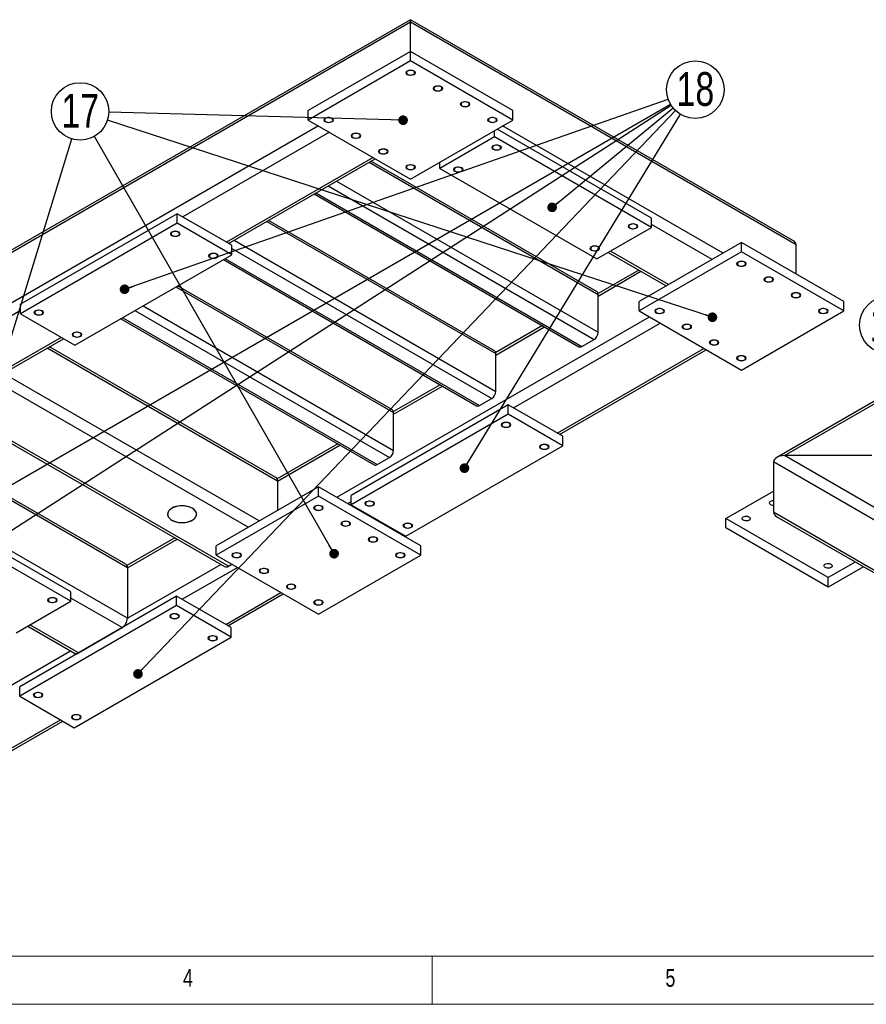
# Model space of a CAD drawing. Header units: millimetres. Extents: x 5 to 589, y 5 to 415.
# Tile 4 of 14: x 154 to 242, y 5 to 107. Entities that reach past the tile are written whole.
import ezdxf

# ---------------------------------------------------------------- set-up
doc = ezdxf.new("R2010")
doc.units = ezdxf.units.MM
doc.layers.add('NOTES', color=6, linetype='Continuous')
doc.layers.add('TRAIT-FINS', color=9, linetype='Continuous')
doc.layers.add('TRAIT-FORT', color=4, linetype='Continuous', lineweight=25)
doc.styles.add('SLDTEXTSTYLE0', font='TXT', dxfattribs={"width": 0.75})
doc.dimstyles.new('SLDDIMSTYLE5', dxfattribs={"dimtxt": 0.18, "dimasz": 1, "dimexe": 0, "dimexo": 0.0625, "dimgap": 0, "dimtad": 0, "dimtih": 1, "dimtoh": 1, "dimdec": 0, "dimrnd": 1e-09, "dimzin": 0, "dimdsep": 46, "dimtxsty": 'Standard', "dimblk1": 'DOT', "dimblk2": 'DOT', "dimsah": 1, "dimcen": 0.09, "dimadec": 0, "dimazin": 0, "dimtfac": 1, "dimtdec": 0, "dimtofl": 0, "dimtmove": 0, "dimatfit": 3, "dimldrblk": 'DOT', "dimfxl": 1, "dimfrac": 2, "dimtolj": 1, "dimtzin": 0, "dimarcsym": 0})

# ---------------------------------------------------------------- blocks, each defined once
blk = doc.blocks.new('SW_NOTE_20')
at = {"layer": 'NOTES', "color": 0}
blk.add_circle((-2.51, 1.61), 2.98, dxfattribs=at)
at = {"layer": 'NOTES', "color": 0, "insert": (-2.5, 3.43), "char_height": 3.5, "attachment_point": 2, "style": 'SLDTEXTSTYLE0'}
blk.add_mtext('14', dxfattribs=at)
blk = doc.blocks.new('SW_NOTE_26')
at = {"layer": 'NOTES', "color": 0}
blk.add_circle((2.3, 1.89), 2.98, dxfattribs=at)
at = {"layer": 'NOTES', "color": 0, "insert": (2.31, 3.71), "char_height": 3.5, "attachment_point": 2, "style": 'SLDTEXTSTYLE0'}
blk.add_mtext('18', dxfattribs=at)
blk = doc.blocks.new('_Dot')
at = {"color": 0, "linetype": 'ByBlock', "lineweight": -2}
blk.add_line((-0.5, 0), (-1, 0), dxfattribs=at)
at = {"color": 0, "linetype": 'ByBlock', "const_width": 0.5}
blk.add_lwpolyline([(-0.25, 0, 1), (0.25, 0, 1)], format="xyb", close=True, dxfattribs=at)
blk = doc.blocks.new('SW_NOTE_27')
at = {"layer": 'NOTES', "color": 0}
blk.add_circle((-2.98, 0.08), 2.98, dxfattribs=at)
at = {"layer": 'NOTES', "color": 0, "insert": (-2.97, 1.9), "char_height": 3.5, "attachment_point": 2, "style": 'SLDTEXTSTYLE0'}
blk.add_mtext('17', dxfattribs=at)

msp = doc.modelspace()

# ---------------------------------------------------------------- linework, layer by layer
at = {"lineweight": 18}
for p, q in [((10, 10), (584, 10)), ((197, 10), (197, 5)), ((5, 5), (589, 5))]:
    msp.add_line(p, q, dxfattribs=at)
at = {"layer": 'TRAIT-FINS', "lineweight": 18, "flags": 128}
for points in [[(194.4, 101.35), (194.3, 101.44), (194.26, 101.55), (194.3, 101.66), (194.4, 101.76), (194.57, 101.82), (194.76, 101.84), (194.95, 101.82), (195.11, 101.76), (195.22, 101.66), (195.26, 101.55), (195.22, 101.44), (195.11, 101.35), (194.95, 101.29), (194.76, 101.26), (194.57, 101.29), (194.4, 101.35)], [(197.23, 99.72), (197.12, 99.81), (197.09, 99.92), (197.12, 100.03), (197.23, 100.12), (197.39, 100.19), (197.59, 100.21), (197.78, 100.19), (197.94, 100.12), (198.05, 100.03), (198.09, 99.92), (198.05, 99.81), (197.94, 99.72), (197.78, 99.65), (197.59, 99.63), (197.39, 99.65), (197.23, 99.72)], [(200.06, 98.08), (199.95, 98.18), (199.91, 98.29), (199.95, 98.4), (200.06, 98.49), (200.22, 98.55), (200.41, 98.58), (200.61, 98.55), (200.77, 98.49), (200.88, 98.4), (200.91, 98.29), (200.88, 98.18), (200.77, 98.08), (200.61, 98.02), (200.41, 98), (200.22, 98.02), (200.06, 98.08)], [(185.92, 96.45), (185.81, 96.54), (185.77, 96.65), (185.81, 96.77), (185.92, 96.86), (186.08, 96.92), (186.27, 96.94), (186.46, 96.92), (186.63, 96.86), (186.73, 96.77), (186.77, 96.65), (186.73, 96.54), (186.63, 96.45), (186.46, 96.39), (186.27, 96.37), (186.08, 96.39), (185.92, 96.45)], [(202.89, 96.45), (202.78, 96.54), (202.74, 96.65), (202.78, 96.77), (202.89, 96.86), (203.05, 96.92), (203.24, 96.94), (203.43, 96.92), (203.6, 96.86), (203.7, 96.77), (203.74, 96.65), (203.7, 96.54), (203.6, 96.45), (203.43, 96.39), (203.24, 96.37), (203.05, 96.39), (202.89, 96.45)], [(188.75, 94.82), (188.64, 94.91), (188.6, 95.02), (188.64, 95.13), (188.75, 95.23), (188.91, 95.29), (189.1, 95.31), (189.29, 95.29), (189.45, 95.23), (189.56, 95.13), (189.6, 95.02), (189.56, 94.91), (189.45, 94.82), (189.29, 94.76), (189.1, 94.73), (188.91, 94.76), (188.75, 94.82)], [(203.31, 93.59), (203.2, 93.69), (203.17, 93.8), (203.2, 93.91), (203.31, 94), (203.48, 94.06), (203.67, 94.09), (203.86, 94.06), (204.02, 94), (204.13, 93.91), (204.17, 93.8), (204.13, 93.69), (204.02, 93.59), (203.86, 93.53), (203.67, 93.51), (203.48, 93.53), (203.31, 93.59)], [(191.58, 93.19), (191.47, 93.28), (191.43, 93.39), (191.47, 93.5), (191.58, 93.59), (191.74, 93.66), (191.93, 93.68), (192.12, 93.66), (192.28, 93.59), (192.39, 93.5), (192.43, 93.39), (192.39, 93.28), (192.28, 93.19), (192.12, 93.12), (191.93, 93.1), (191.74, 93.12), (191.58, 93.19)], [(194.4, 91.55), (194.3, 91.65), (194.26, 91.76), (194.3, 91.87), (194.4, 91.96), (194.57, 92.02), (194.76, 92.04), (194.95, 92.02), (195.11, 91.96), (195.22, 91.87), (195.26, 91.76), (195.22, 91.65), (195.11, 91.55), (194.95, 91.49), (194.76, 91.47), (194.57, 91.49), (194.4, 91.55)], [(199.35, 91.31), (199.24, 91.4), (199.21, 91.51), (199.24, 91.62), (199.35, 91.72), (199.52, 91.78), (199.71, 91.8), (199.9, 91.78), (200.06, 91.72), (200.17, 91.62), (200.21, 91.51), (200.17, 91.4), (200.06, 91.31), (199.9, 91.24), (199.71, 91.22), (199.52, 91.24), (199.35, 91.31)], [(217.46, 85.43), (217.35, 85.52), (217.31, 85.63), (217.35, 85.74), (217.46, 85.84), (217.62, 85.9), (217.81, 85.92), (218, 85.9), (218.16, 85.84), (218.27, 85.74), (218.31, 85.63), (218.27, 85.52), (218.16, 85.43), (218, 85.37), (217.81, 85.34), (217.62, 85.37), (217.46, 85.43)], [(170.01, 84.65), (169.9, 84.75), (169.86, 84.86), (169.9, 84.97), (170.01, 85.06), (170.17, 85.12), (170.36, 85.15), (170.55, 85.12), (170.72, 85.06), (170.82, 84.97), (170.86, 84.86), (170.82, 84.75), (170.72, 84.65), (170.55, 84.59), (170.36, 84.57), (170.17, 84.59), (170.01, 84.65)], [(173.97, 82.37), (173.86, 82.46), (173.82, 82.57), (173.86, 82.68), (173.97, 82.78), (174.13, 82.84), (174.32, 82.86), (174.51, 82.84), (174.68, 82.78), (174.78, 82.68), (174.82, 82.57), (174.78, 82.46), (174.68, 82.37), (174.51, 82.31), (174.32, 82.28), (174.13, 82.31), (173.97, 82.37)], [(213.5, 83.14), (213.39, 83.24), (213.35, 83.35), (213.39, 83.46), (213.5, 83.55), (213.66, 83.61), (213.85, 83.64), (214.04, 83.61), (214.2, 83.55), (214.31, 83.46), (214.35, 83.35), (214.31, 83.24), (214.2, 83.14), (214.04, 83.08), (213.85, 83.06), (213.66, 83.08), (213.5, 83.14)], [(228.7, 81.55), (228.59, 81.64), (228.55, 81.76), (228.59, 81.87), (228.7, 81.96), (228.86, 82.02), (229.05, 82.04), (229.24, 82.02), (229.41, 81.96), (229.51, 81.87), (229.55, 81.76), (229.51, 81.64), (229.41, 81.55), (229.24, 81.49), (229.05, 81.47), (228.86, 81.49), (228.7, 81.55)], [(231.53, 79.92), (231.42, 80.01), (231.38, 80.12), (231.42, 80.23), (231.53, 80.33), (231.69, 80.39), (231.88, 80.41), (232.07, 80.39), (232.23, 80.33), (232.34, 80.23), (232.38, 80.12), (232.34, 80.01), (232.23, 79.92), (232.07, 79.86), (231.88, 79.83), (231.69, 79.86), (231.53, 79.92)], [(234.36, 78.29), (234.25, 78.38), (234.21, 78.49), (234.25, 78.6), (234.36, 78.69), (234.52, 78.76), (234.71, 78.78), (234.9, 78.76), (235.06, 78.69), (235.17, 78.6), (235.21, 78.49), (235.17, 78.38), (235.06, 78.29), (234.9, 78.22), (234.71, 78.2), (234.52, 78.22), (234.36, 78.29)], [(155.87, 76.49), (155.76, 76.58), (155.72, 76.69), (155.76, 76.8), (155.87, 76.9), (156.03, 76.96), (156.22, 76.98), (156.41, 76.96), (156.57, 76.9), (156.68, 76.8), (156.72, 76.69), (156.68, 76.58), (156.57, 76.49), (156.41, 76.43), (156.22, 76.4), (156.03, 76.43), (155.87, 76.49)], [(220.21, 76.65), (220.1, 76.75), (220.07, 76.86), (220.1, 76.97), (220.21, 77.06), (220.38, 77.12), (220.57, 77.15), (220.76, 77.12), (220.92, 77.06), (221.03, 76.97), (221.07, 76.86), (221.03, 76.75), (220.92, 76.65), (220.76, 76.59), (220.57, 76.57), (220.38, 76.59), (220.21, 76.65)], [(237.18, 76.65), (237.08, 76.75), (237.04, 76.86), (237.08, 76.97), (237.18, 77.06), (237.35, 77.12), (237.54, 77.15), (237.73, 77.12), (237.89, 77.06), (238, 76.97), (238.04, 76.86), (238, 76.75), (237.89, 76.65), (237.73, 76.59), (237.54, 76.57), (237.35, 76.59), (237.18, 76.65)], [(159.83, 74.2), (159.72, 74.3), (159.68, 74.41), (159.72, 74.52), (159.83, 74.61), (159.99, 74.67), (160.18, 74.7), (160.37, 74.67), (160.53, 74.61), (160.64, 74.52), (160.68, 74.41), (160.64, 74.3), (160.53, 74.2), (160.37, 74.14), (160.18, 74.12), (159.99, 74.14), (159.83, 74.2)], [(223.04, 75.02), (222.93, 75.11), (222.89, 75.22), (222.93, 75.33), (223.04, 75.43), (223.2, 75.49), (223.39, 75.51), (223.59, 75.49), (223.75, 75.43), (223.86, 75.33), (223.89, 75.22), (223.86, 75.11), (223.75, 75.02), (223.59, 74.96), (223.39, 74.94), (223.2, 74.96), (223.04, 75.02)], [(225.87, 73.39), (225.76, 73.48), (225.72, 73.59), (225.76, 73.7), (225.87, 73.8), (226.03, 73.86), (226.22, 73.88), (226.41, 73.86), (226.58, 73.8), (226.69, 73.7), (226.72, 73.59), (226.69, 73.48), (226.58, 73.39), (226.41, 73.32), (226.22, 73.3), (226.03, 73.32), (225.87, 73.39)], [(228.7, 71.75), (228.59, 71.85), (228.55, 71.96), (228.59, 72.07), (228.7, 72.16), (228.86, 72.23), (229.05, 72.25), (229.24, 72.23), (229.41, 72.16), (229.51, 72.07), (229.55, 71.96), (229.51, 71.85), (229.41, 71.75), (229.24, 71.69), (229.05, 71.67), (228.86, 71.69), (228.7, 71.75)], [(204.3, 64.86), (204.19, 64.95), (204.16, 65.06), (204.19, 65.17), (204.3, 65.26), (204.47, 65.33), (204.66, 65.35), (204.85, 65.33), (205.01, 65.26), (205.12, 65.17), (205.16, 65.06), (205.12, 64.95), (205.01, 64.86), (204.85, 64.79), (204.66, 64.77), (204.47, 64.79), (204.3, 64.86)], [(208.26, 62.57), (208.15, 62.66), (208.12, 62.77), (208.15, 62.88), (208.26, 62.98), (208.43, 63.04), (208.62, 63.06), (208.81, 63.04), (208.97, 62.98), (209.08, 62.88), (209.12, 62.77), (209.08, 62.66), (208.97, 62.57), (208.81, 62.51), (208.62, 62.49), (208.43, 62.51), (208.26, 62.57)], [(190.16, 56.69), (190.05, 56.79), (190.01, 56.9), (190.05, 57.01), (190.16, 57.1), (190.32, 57.16), (190.51, 57.18), (190.71, 57.16), (190.87, 57.1), (190.98, 57.01), (191.01, 56.9), (190.98, 56.79), (190.87, 56.69), (190.71, 56.63), (190.51, 56.61), (190.32, 56.63), (190.16, 56.69)], [(184.86, 56.24), (184.75, 56.34), (184.71, 56.45), (184.75, 56.56), (184.86, 56.65), (185.02, 56.71), (185.21, 56.74), (185.4, 56.71), (185.56, 56.65), (185.67, 56.56), (185.71, 56.45), (185.67, 56.34), (185.56, 56.24), (185.4, 56.18), (185.21, 56.16), (185.02, 56.18), (184.86, 56.24)], [(187.69, 54.61), (187.58, 54.7), (187.54, 54.81), (187.58, 54.92), (187.69, 55.02), (187.85, 55.08), (188.04, 55.1), (188.23, 55.08), (188.39, 55.02), (188.5, 54.92), (188.54, 54.81), (188.5, 54.7), (188.39, 54.61), (188.23, 54.55), (188.04, 54.53), (187.85, 54.55), (187.69, 54.61)], [(194.12, 54.41), (194.01, 54.5), (193.97, 54.61), (194.01, 54.72), (194.12, 54.81), (194.28, 54.88), (194.47, 54.9), (194.67, 54.88), (194.83, 54.81), (194.94, 54.72), (194.97, 54.61), (194.94, 54.5), (194.83, 54.41), (194.67, 54.34), (194.47, 54.32), (194.28, 54.34), (194.12, 54.41)], [(190.51, 52.98), (190.41, 53.07), (190.37, 53.18), (190.41, 53.29), (190.51, 53.39), (190.68, 53.45), (190.87, 53.47), (191.06, 53.45), (191.22, 53.39), (191.33, 53.29), (191.37, 53.18), (191.33, 53.07), (191.22, 52.98), (191.06, 52.91), (190.87, 52.89), (190.68, 52.91), (190.51, 52.98)], [(176.37, 51.34), (176.26, 51.44), (176.23, 51.55), (176.26, 51.66), (176.37, 51.75), (176.53, 51.81), (176.73, 51.84), (176.92, 51.81), (177.08, 51.75), (177.19, 51.66), (177.23, 51.55), (177.19, 51.44), (177.08, 51.34), (176.92, 51.28), (176.73, 51.26), (176.53, 51.28), (176.37, 51.34)], [(193.34, 51.34), (193.23, 51.44), (193.2, 51.55), (193.23, 51.66), (193.34, 51.75), (193.51, 51.81), (193.7, 51.84), (193.89, 51.81), (194.05, 51.75), (194.16, 51.66), (194.2, 51.55), (194.16, 51.44), (194.05, 51.34), (193.89, 51.28), (193.7, 51.26), (193.51, 51.28), (193.34, 51.34)], [(179.2, 49.71), (179.09, 49.8), (179.05, 49.92), (179.09, 50.03), (179.2, 50.12), (179.36, 50.18), (179.55, 50.2), (179.75, 50.18), (179.91, 50.12), (180.02, 50.03), (180.05, 49.92), (180.02, 49.8), (179.91, 49.71), (179.75, 49.65), (179.55, 49.63), (179.36, 49.65), (179.2, 49.71)], [(182.03, 48.08), (181.92, 48.17), (181.88, 48.28), (181.92, 48.39), (182.03, 48.49), (182.19, 48.55), (182.38, 48.57), (182.57, 48.55), (182.74, 48.49), (182.84, 48.39), (182.88, 48.28), (182.84, 48.17), (182.74, 48.08), (182.57, 48.02), (182.38, 47.99), (182.19, 48.02), (182.03, 48.08)], [(157.28, 46.69), (157.17, 46.78), (157.13, 46.89), (157.17, 47.01), (157.28, 47.1), (157.44, 47.16), (157.63, 47.18), (157.83, 47.16), (157.99, 47.1), (158.1, 47.01), (158.13, 46.89), (158.1, 46.78), (157.99, 46.69), (157.83, 46.63), (157.63, 46.61), (157.44, 46.63), (157.28, 46.69)], [(184.86, 46.45), (184.75, 46.54), (184.71, 46.65), (184.75, 46.76), (184.86, 46.85), (185.02, 46.92), (185.21, 46.94), (185.4, 46.92), (185.56, 46.85), (185.67, 46.76), (185.71, 46.65), (185.67, 46.54), (185.56, 46.45), (185.4, 46.38), (185.21, 46.36), (185.02, 46.38), (184.86, 46.45)], [(169.94, 45.02), (169.83, 45.11), (169.79, 45.22), (169.83, 45.33), (169.94, 45.43), (170.1, 45.49), (170.29, 45.51), (170.48, 45.49), (170.64, 45.43), (170.75, 45.33), (170.79, 45.22), (170.75, 45.11), (170.64, 45.02), (170.48, 44.95), (170.29, 44.93), (170.1, 44.95), (169.94, 45.02)], [(173.9, 42.73), (173.79, 42.82), (173.75, 42.94), (173.79, 43.05), (173.9, 43.14), (174.06, 43.2), (174.25, 43.22), (174.44, 43.2), (174.6, 43.14), (174.71, 43.05), (174.75, 42.94), (174.71, 42.82), (174.6, 42.73), (174.44, 42.67), (174.25, 42.65), (174.06, 42.67), (173.9, 42.73)], [(155.8, 36.85), (155.69, 36.95), (155.65, 37.06), (155.69, 37.17), (155.8, 37.26), (155.96, 37.32), (156.15, 37.35), (156.34, 37.32), (156.5, 37.26), (156.61, 37.17), (156.65, 37.06), (156.61, 36.95), (156.5, 36.85), (156.34, 36.79), (156.15, 36.77), (155.96, 36.79), (155.8, 36.85)], [(159.76, 34.57), (159.65, 34.66), (159.61, 34.77), (159.65, 34.88), (159.76, 34.98), (159.92, 35.04), (160.11, 35.06), (160.3, 35.04), (160.46, 34.98), (160.57, 34.88), (160.61, 34.77), (160.57, 34.66), (160.46, 34.57), (160.3, 34.5), (160.11, 34.48), (159.92, 34.5), (159.76, 34.57)]]:
    msp.add_lwpolyline(points, dxfattribs=at)
at = {"layer": 'TRAIT-FORT', "lineweight": 25}
for p, q in [((194.76, 107.05), (145.19, 78.43)), ((194.76, 106.78), (145.26, 78.21)), ((234.38, 84.18), (194.76, 107.05)), ((194.76, 106.78), (194.76, 107.05)), ((194.76, 107.05), (194.76, 106.78)), ((234.71, 83.72), (194.76, 106.78)), ((194.76, 103.76), (194.76, 106.78)), ((306.98, 104.56), (232.71, 61.69)), ((233.51, 61.88), (306.98, 104.29)), ((194.76, 103.76), (184.15, 97.63)), ((194.76, 102.78), (194.76, 103.76)), ((205.36, 97.63), (194.76, 103.76)), ((194.76, 102.78), (184.15, 96.65)), ((205.36, 96.65), (194.76, 102.78)), ((184.15, 96.65), (184.15, 97.63)), ((205.36, 96.65), (205.36, 97.63)), ((185.21, 96.04), (145.26, 72.98)), ((184.15, 96.65), (194.76, 90.53)), ((194.76, 90.53), (205.36, 96.65)), ((227.14, 82.86), (204.3, 96.04)), ((186.34, 95.39), (171.14, 86.61)), ((203.45, 94.9), (203.45, 95.55)), ((219.72, 86.49), (203.74, 95.72)), ((203.45, 94.9), (197.8, 91.63)), ((219.72, 85.51), (203.45, 94.9)), ((190.87, 92.78), (175.67, 84)), ((175.9, 83.87), (191.1, 92.64)), ((190.47, 92.27), (214.2, 78.57)), ((214.08, 78.85), (190.64, 92.38)), ((197.8, 91.63), (197.8, 92.29)), ((197.8, 91.63), (214.06, 82.25)), ((186.22, 89.83), (213.78, 73.92)), ((187.07, 90.32), (214.2, 74.65)), ((184.78, 88.99), (212.21, 73.15)), ((184.95, 89.09), (212.51, 73.18)), ((170.57, 86.94), (154.31, 77.55)), ((170.57, 85.96), (170.57, 86.94)), ((176.23, 83.67), (170.57, 86.94)), ((170.57, 85.96), (154.31, 76.57)), ((176.23, 82.69), (170.57, 85.96)), ((179.86, 86.15), (203.6, 72.45)), ((203.47, 72.72), (180.04, 86.25)), ((219.72, 85.51), (219.72, 86.49)), ((226.01, 82.2), (219.72, 85.84)), ((214.06, 82.25), (219.72, 85.51)), ((176.47, 84.19), (203.6, 68.53)), ((229.05, 83.96), (218.45, 77.84)), ((229.05, 82.98), (229.05, 83.96)), ((239.66, 77.84), (229.05, 83.96)), ((234.71, 80.69), (234.71, 83.72)), ((159.97, 73.31), (176.23, 82.69)), ((176.23, 82.69), (176.23, 83.67)), ((176.23, 83.35), (203.17, 67.8)), ((215.24, 82.93), (221.25, 79.46)), ((221.49, 79.59), (215.48, 83.06)), ((229.05, 82.98), (218.45, 76.86)), ((239.66, 76.86), (229.05, 82.98)), ((175.35, 82.18), (201.6, 67.03)), ((175.52, 82.29), (201.9, 67.06)), ((218.4, 81.1), (214.19, 78.67)), ((214.2, 78.41), (218.63, 80.97)), ((170.43, 79.35), (192.99, 66.33)), ((192.87, 66.6), (170.61, 79.45)), ((214.2, 74.65), (214.2, 78.57)), ((218.45, 76.86), (218.45, 77.84)), ((239.66, 76.86), (239.66, 77.84)), ((154.31, 76.9), (134.16, 65.26)), ((154.31, 76.57), (154.31, 77.55)), ((154.31, 76.57), (159.97, 73.31)), ((166.19, 76.9), (192.57, 61.67)), ((167.04, 77.39), (192.99, 62.41)), ((218.45, 76.86), (229.05, 70.73)), ((229.05, 70.73), (239.66, 76.86)), ((164.74, 76.06), (190.99, 60.91)), ((164.92, 76.16), (191.29, 60.94)), ((187.12, 57.55), (219.51, 76.24)), ((205.43, 66.82), (220.64, 75.59)), ((208.42, 75.34), (203.59, 72.55)), ((203.6, 72.29), (208.65, 75.21)), ((158.55, 74.12), (138.68, 62.65)), ((138.9, 62.5), (158.79, 73.99)), ((212.51, 73.18), (213.78, 73.92)), ((180.97, 59.22), (157.09, 73.01)), ((180.8, 59.59), (157.33, 73.14)), ((209.96, 64.2), (225.16, 72.98)), ((210.19, 64.07), (225.4, 72.84)), ((203.6, 68.53), (203.6, 72.45)), ((177.93, 54.45), (151.77, 69.55)), ((179.06, 55.1), (152.57, 70.39)), ((197.81, 69.22), (192.98, 66.43)), ((192.99, 66.16), (198.05, 69.08)), ((201.9, 67.06), (203.17, 67.8)), ((146.84, 66.9), (175.48, 50.37)), ((175.88, 50.41), (147.24, 66.94)), ((204.87, 67.14), (188.61, 57.75)), ((204.87, 66.16), (204.87, 67.14)), ((210.53, 63.88), (204.87, 67.14)), ((204.87, 66.16), (188.61, 56.77)), ((192.99, 62.41), (192.99, 66.33)), ((210.53, 62.9), (204.87, 66.16)), ((165.41, 50.24), (141.53, 64.03)), ((165.25, 50.61), (141.77, 64.16)), ((210.53, 62.9), (210.53, 63.88)), ((187.2, 63.09), (180.92, 59.46)), ((180.97, 59.22), (187.44, 62.96)), ((194.26, 53.51), (210.53, 62.9)), ((191.29, 60.94), (192.57, 61.67)), ((242.56, 61.88), (233.51, 61.88)), ((288.1, 30.36), (233.51, 61.88)), ((165.41, 45.02), (137.84, 60.94)), ((232.38, 61.22), (232.38, 56)), ((287.53, 29.38), (232.38, 61.22)), ((180.97, 59.22), (180.97, 56.2)), ((185.21, 58.65), (174.6, 52.53)), ((185.21, 57.67), (185.21, 58.65)), ((195.82, 52.53), (185.21, 58.65)), ((227.43, 55.35), (232.38, 58.2)), ((185.21, 57.67), (174.6, 51.55)), ((195.82, 51.55), (185.21, 57.67)), ((188.61, 56.77), (188.61, 57.75)), ((159.54, 47.75), (143.28, 57.14)), ((159.54, 46.77), (143.28, 56.16)), ((188.25, 56.9), (188.61, 57.1)), ((188.61, 56.77), (194.26, 53.51)), ((238.03, 49.22), (227.43, 55.35)), ((227.43, 54.37), (227.43, 55.35)), ((287.53, 24.16), (232.38, 56)), ((232.71, 55.54), (287.7, 23.79)), ((192.78, 54.28), (192.85, 54.32)), ((193.01, 54.15), (193.08, 54.19)), ((238.03, 48.24), (227.43, 54.37)), ((170.32, 53.34), (165.36, 50.48)), ((165.41, 50.24), (170.55, 53.21)), ((174.6, 51.55), (174.6, 52.53)), ((195.82, 51.55), (195.82, 52.53)), ((174.6, 51.55), (185.21, 45.43)), ((185.21, 45.43), (195.82, 51.55)), ((165.41, 45.02), (175.08, 50.6)), ((165.41, 50.24), (165.41, 45.02)), ((171.07, 46.98), (176.8, 50.28)), ((175.88, 50.41), (176.23, 50.61)), ((240.84, 50.84), (238.03, 49.22)), ((241.69, 50.35), (238.03, 48.24)), ((238.03, 48.24), (238.03, 49.22)), ((170.5, 47.3), (154.24, 37.91)), ((159.54, 46.77), (159.54, 47.75)), ((164.85, 44.04), (159.54, 47.1)), ((170.5, 46.32), (170.5, 47.3)), ((176.16, 44.04), (170.5, 47.3)), ((175.59, 44.36), (181.32, 47.67)), ((175.83, 44.23), (181.56, 47.54)), ((153.89, 43.51), (159.54, 46.77)), ((170.5, 46.32), (154.24, 36.93)), ((176.16, 43.06), (170.5, 46.32)), ((155.07, 44.19), (159.92, 41.39)), ((160.32, 41.42), (155.3, 44.32)), ((160.32, 41.42), (164.85, 44.04)), ((176.16, 43.06), (176.16, 44.04)), ((159.9, 33.67), (176.16, 43.06)), ((137.62, 28.97), (159.52, 41.62)), ((154.24, 36.93), (154.24, 37.91)), ((154.24, 36.93), (159.9, 33.67)), ((143.28, 25.71), (158.48, 34.49)), ((143.51, 25.57), (158.72, 34.35))]:
    msp.add_line(p, q, dxfattribs=at)
at = {"layer": 'TRAIT-FORT', "lineweight": 25, "flags": 128}
for points in [[(194.46, 101.73), (194.38, 101.67), (194.34, 101.6), (194.33, 101.53), (194.37, 101.46), (194.44, 101.39), (194.53, 101.35), (194.65, 101.32), (194.77, 101.31), (194.9, 101.32), (195.01, 101.36), (195.1, 101.41), (195.16, 101.47), (195.18, 101.54), (195.17, 101.62), (195.12, 101.68), (195.03, 101.74), (194.93, 101.78), (194.8, 101.8), (194.68, 101.79), (194.56, 101.77), (194.46, 101.73)], [(197.29, 100.09), (197.21, 100.04), (197.17, 99.97), (197.16, 99.89), (197.2, 99.82), (197.26, 99.76), (197.36, 99.71), (197.48, 99.68), (197.6, 99.68), (197.73, 99.69), (197.84, 99.72), (197.93, 99.77), (197.99, 99.84), (198.01, 99.91), (198, 99.98), (197.95, 100.05), (197.86, 100.11), (197.76, 100.15), (197.63, 100.16), (197.51, 100.16), (197.39, 100.14), (197.29, 100.09)], [(200.11, 98.46), (200.04, 98.4), (200, 98.33), (199.99, 98.26), (200.02, 98.19), (200.09, 98.13), (200.19, 98.08), (200.3, 98.05), (200.43, 98.04), (200.55, 98.06), (200.67, 98.09), (200.76, 98.14), (200.82, 98.21), (200.84, 98.28), (200.82, 98.35), (200.77, 98.42), (200.69, 98.47), (200.58, 98.51), (200.46, 98.53), (200.33, 98.53), (200.22, 98.5), (200.11, 98.46)], [(185.97, 96.83), (185.9, 96.77), (185.85, 96.7), (185.85, 96.63), (185.88, 96.56), (185.95, 96.49), (186.05, 96.45), (186.16, 96.42), (186.29, 96.41), (186.41, 96.42), (186.52, 96.46), (186.61, 96.51), (186.67, 96.57), (186.7, 96.65), (186.68, 96.72), (186.63, 96.79), (186.55, 96.84), (186.44, 96.88), (186.32, 96.9), (186.19, 96.9), (186.07, 96.87), (185.97, 96.83)], [(202.94, 96.83), (202.87, 96.77), (202.82, 96.7), (202.82, 96.63), (202.85, 96.56), (202.92, 96.49), (203.02, 96.45), (203.13, 96.42), (203.26, 96.41), (203.38, 96.42), (203.49, 96.46), (203.58, 96.51), (203.64, 96.57), (203.67, 96.65), (203.65, 96.72), (203.6, 96.79), (203.52, 96.84), (203.41, 96.88), (203.29, 96.9), (203.16, 96.9), (203.04, 96.87), (202.94, 96.83)], [(188.8, 95.2), (188.72, 95.14), (188.68, 95.07), (188.68, 94.99), (188.71, 94.92), (188.78, 94.86), (188.87, 94.81), (188.99, 94.78), (189.12, 94.78), (189.24, 94.79), (189.35, 94.82), (189.44, 94.88), (189.5, 94.94), (189.52, 95.01), (189.51, 95.09), (189.46, 95.15), (189.38, 95.21), (189.27, 95.25), (189.15, 95.27), (189.02, 95.26), (188.9, 95.24), (188.8, 95.2)], [(203.37, 93.62), (203.47, 93.58), (203.59, 93.56), (203.71, 93.55), (203.84, 93.57), (203.94, 93.61), (204.03, 93.67), (204.08, 93.73), (204.09, 93.81), (204.07, 93.88), (204.01, 93.94), (203.92, 93.99), (203.81, 94.03), (203.68, 94.04), (203.56, 94.03), (203.44, 94.01), (203.34, 93.96), (203.28, 93.9), (203.24, 93.82), (203.25, 93.75), (203.29, 93.68), (203.37, 93.62)], [(191.63, 93.56), (191.55, 93.5), (191.51, 93.43), (191.51, 93.36), (191.54, 93.29), (191.61, 93.23), (191.7, 93.18), (191.82, 93.15), (191.94, 93.14), (192.07, 93.16), (192.18, 93.19), (192.27, 93.24), (192.33, 93.31), (192.35, 93.38), (192.34, 93.45), (192.29, 93.52), (192.21, 93.58), (192.1, 93.61), (191.98, 93.63), (191.85, 93.63), (191.73, 93.61), (191.63, 93.56)], [(194.46, 91.93), (194.38, 91.87), (194.34, 91.8), (194.33, 91.73), (194.37, 91.66), (194.44, 91.6), (194.53, 91.55), (194.65, 91.52), (194.77, 91.51), (194.9, 91.52), (195.01, 91.56), (195.1, 91.61), (195.16, 91.68), (195.18, 91.75), (195.17, 91.82), (195.12, 91.89), (195.03, 91.94), (194.93, 91.98), (194.8, 92), (194.68, 92), (194.56, 91.97), (194.46, 91.93)], [(199.41, 91.34), (199.51, 91.29), (199.63, 91.27), (199.75, 91.27), (199.88, 91.29), (199.98, 91.33), (200.07, 91.38), (200.12, 91.45), (200.13, 91.52), (200.11, 91.59), (200.05, 91.66), (199.96, 91.71), (199.85, 91.74), (199.72, 91.76), (199.6, 91.75), (199.48, 91.72), (199.38, 91.67), (199.32, 91.61), (199.28, 91.54), (199.29, 91.47), (199.33, 91.4), (199.41, 91.34)], [(217.51, 85.46), (217.61, 85.42), (217.73, 85.39), (217.86, 85.39), (217.98, 85.41), (218.09, 85.45), (218.17, 85.5), (218.22, 85.57), (218.23, 85.64), (218.21, 85.71), (218.15, 85.78), (218.06, 85.83), (217.95, 85.86), (217.82, 85.88), (217.7, 85.87), (217.58, 85.84), (217.49, 85.79), (217.42, 85.73), (217.39, 85.66), (217.39, 85.59), (217.43, 85.52), (217.51, 85.46)], [(170.06, 85.03), (169.99, 84.97), (169.94, 84.9), (169.94, 84.83), (169.97, 84.76), (170.04, 84.7), (170.14, 84.65), (170.25, 84.62), (170.38, 84.61), (170.5, 84.63), (170.61, 84.66), (170.7, 84.71), (170.76, 84.78), (170.79, 84.85), (170.77, 84.92), (170.72, 84.99), (170.64, 85.04), (170.53, 85.08), (170.41, 85.1), (170.28, 85.1), (170.16, 85.07), (170.06, 85.03)], [(174.02, 82.75), (173.95, 82.69), (173.9, 82.62), (173.9, 82.54), (173.93, 82.47), (174, 82.41), (174.1, 82.36), (174.21, 82.33), (174.34, 82.33), (174.46, 82.34), (174.57, 82.37), (174.66, 82.43), (174.72, 82.49), (174.75, 82.56), (174.73, 82.64), (174.68, 82.7), (174.6, 82.76), (174.49, 82.8), (174.37, 82.82), (174.24, 82.81), (174.12, 82.79), (174.02, 82.75)], [(213.55, 83.17), (213.65, 83.13), (213.77, 83.11), (213.9, 83.1), (214.02, 83.12), (214.13, 83.16), (214.21, 83.22), (214.26, 83.28), (214.27, 83.36), (214.25, 83.43), (214.19, 83.49), (214.1, 83.54), (213.99, 83.58), (213.86, 83.59), (213.74, 83.58), (213.62, 83.56), (213.53, 83.51), (213.46, 83.45), (213.43, 83.37), (213.43, 83.3), (213.47, 83.23), (213.55, 83.17)], [(228.75, 81.93), (228.68, 81.87), (228.63, 81.8), (228.63, 81.73), (228.66, 81.66), (228.73, 81.6), (228.83, 81.55), (228.94, 81.52), (229.07, 81.51), (229.19, 81.52), (229.3, 81.56), (229.39, 81.61), (229.45, 81.67), (229.48, 81.75), (229.46, 81.82), (229.41, 81.89), (229.33, 81.94), (229.22, 81.98), (229.1, 82), (228.97, 82), (228.85, 81.97), (228.75, 81.93)], [(231.58, 80.3), (231.5, 80.24), (231.46, 80.17), (231.46, 80.1), (231.49, 80.02), (231.56, 79.96), (231.65, 79.91), (231.77, 79.89), (231.9, 79.88), (232.02, 79.89), (232.13, 79.93), (232.22, 79.98), (232.28, 80.04), (232.3, 80.11), (232.29, 80.19), (232.24, 80.25), (232.16, 80.31), (232.05, 80.35), (231.93, 80.37), (231.8, 80.36), (231.68, 80.34), (231.58, 80.3)], [(234.41, 78.66), (234.33, 78.6), (234.29, 78.54), (234.29, 78.46), (234.32, 78.39), (234.39, 78.33), (234.48, 78.28), (234.6, 78.25), (234.72, 78.24), (234.85, 78.26), (234.96, 78.29), (235.05, 78.34), (235.11, 78.41), (235.13, 78.48), (235.12, 78.55), (235.07, 78.62), (234.99, 78.68), (234.88, 78.71), (234.76, 78.73), (234.63, 78.73), (234.51, 78.71), (234.41, 78.66)], [(155.92, 76.87), (155.84, 76.81), (155.8, 76.74), (155.8, 76.67), (155.83, 76.6), (155.9, 76.53), (155.99, 76.49), (156.11, 76.46), (156.24, 76.45), (156.36, 76.46), (156.47, 76.5), (156.56, 76.55), (156.62, 76.61), (156.64, 76.68), (156.63, 76.76), (156.58, 76.82), (156.5, 76.88), (156.39, 76.92), (156.27, 76.94), (156.14, 76.93), (156.02, 76.91), (155.92, 76.87)], [(220.27, 77.03), (220.19, 76.97), (220.15, 76.9), (220.14, 76.83), (220.18, 76.76), (220.24, 76.7), (220.34, 76.65), (220.46, 76.62), (220.58, 76.61), (220.71, 76.63), (220.82, 76.66), (220.91, 76.71), (220.97, 76.78), (220.99, 76.85), (220.98, 76.92), (220.93, 76.99), (220.84, 77.04), (220.74, 77.08), (220.61, 77.1), (220.49, 77.1), (220.37, 77.07), (220.27, 77.03)], [(237.24, 77.03), (237.16, 76.97), (237.12, 76.9), (237.11, 76.83), (237.15, 76.76), (237.21, 76.7), (237.31, 76.65), (237.43, 76.62), (237.55, 76.61), (237.68, 76.63), (237.79, 76.66), (237.88, 76.71), (237.94, 76.78), (237.96, 76.85), (237.95, 76.92), (237.9, 76.99), (237.81, 77.04), (237.71, 77.08), (237.58, 77.1), (237.46, 77.1), (237.34, 77.07), (237.24, 77.03)], [(159.88, 74.58), (159.8, 74.52), (159.76, 74.45), (159.76, 74.38), (159.79, 74.31), (159.86, 74.25), (159.95, 74.2), (160.07, 74.17), (160.2, 74.16), (160.32, 74.18), (160.43, 74.21), (160.52, 74.26), (160.58, 74.33), (160.6, 74.4), (160.59, 74.47), (160.54, 74.54), (160.46, 74.59), (160.35, 74.63), (160.23, 74.65), (160.1, 74.65), (159.98, 74.62), (159.88, 74.58)], [(223.09, 75.4), (223.02, 75.34), (222.98, 75.27), (222.97, 75.2), (223.01, 75.13), (223.07, 75.06), (223.17, 75.02), (223.28, 74.99), (223.41, 74.98), (223.54, 74.99), (223.65, 75.03), (223.74, 75.08), (223.8, 75.14), (223.82, 75.21), (223.81, 75.29), (223.75, 75.35), (223.67, 75.41), (223.56, 75.45), (223.44, 75.47), (223.32, 75.47), (223.2, 75.44), (223.09, 75.4)], [(225.92, 73.76), (225.85, 73.71), (225.81, 73.64), (225.8, 73.56), (225.83, 73.49), (225.9, 73.43), (226, 73.38), (226.11, 73.35), (226.24, 73.35), (226.36, 73.36), (226.48, 73.39), (226.57, 73.45), (226.62, 73.51), (226.65, 73.58), (226.63, 73.65), (226.58, 73.72), (226.5, 73.78), (226.39, 73.82), (226.27, 73.84), (226.14, 73.83), (226.02, 73.81), (225.92, 73.76)], [(228.75, 72.13), (228.68, 72.07), (228.63, 72), (228.63, 71.93), (228.66, 71.86), (228.73, 71.8), (228.83, 71.75), (228.94, 71.72), (229.07, 71.71), (229.19, 71.73), (229.3, 71.76), (229.39, 71.81), (229.45, 71.88), (229.48, 71.95), (229.46, 72.02), (229.41, 72.09), (229.33, 72.14), (229.22, 72.18), (229.1, 72.2), (228.97, 72.2), (228.85, 72.18), (228.75, 72.13)], [(204.36, 65.23), (204.28, 65.17), (204.24, 65.11), (204.23, 65.03), (204.27, 64.96), (204.33, 64.9), (204.43, 64.85), (204.55, 64.82), (204.67, 64.81), (204.8, 64.83), (204.91, 64.86), (205, 64.91), (205.06, 64.98), (205.08, 65.05), (205.07, 65.12), (205.02, 65.19), (204.93, 65.25), (204.83, 65.28), (204.7, 65.3), (204.58, 65.3), (204.46, 65.28), (204.36, 65.23)], [(208.32, 62.95), (208.24, 62.89), (208.2, 62.82), (208.19, 62.75), (208.23, 62.68), (208.29, 62.61), (208.39, 62.57), (208.51, 62.54), (208.63, 62.53), (208.76, 62.54), (208.87, 62.58), (208.96, 62.63), (209.02, 62.69), (209.04, 62.76), (209.03, 62.84), (208.98, 62.9), (208.89, 62.96), (208.79, 63), (208.66, 63.02), (208.54, 63.01), (208.42, 62.99), (208.32, 62.95)], [(232.08, 56.8), (232, 56.86), (231.96, 56.93), (231.95, 57.01), (231.99, 57.08), (232.05, 57.14), (232.15, 57.19), (232.27, 57.22), (232.38, 57.22)], [(172.13, 56.41), (171.96, 56.49), (171.76, 56.56), (171.55, 56.61), (171.33, 56.65), (171.1, 56.66), (170.87, 56.65), (170.64, 56.62), (170.43, 56.58), (170.23, 56.51), (170.05, 56.43), (169.89, 56.33), (169.77, 56.22), (169.67, 56.1), (169.6, 55.97), (169.57, 55.84), (169.58, 55.71), (169.62, 55.58), (169.69, 55.45), (169.79, 55.34), (169.93, 55.23), (170.09, 55.14), (170.28, 55.06), (170.48, 55), (170.7, 54.95), (170.93, 54.93), (171.16, 54.93), (171.38, 54.95), (171.6, 54.98), (171.81, 55.04), (172, 55.12), (172.17, 55.21), (172.31, 55.31), (172.43, 55.42), (172.51, 55.55), (172.56, 55.68), (172.57, 55.81), (172.55, 55.94), (172.49, 56.07), (172.4, 56.19), (172.28, 56.31), (172.13, 56.41)], [(172.13, 55.18), (172.28, 55.28), (172.4, 55.39), (172.49, 55.52), (172.55, 55.65), (172.57, 55.78), (172.56, 55.91), (172.51, 56.04), (172.43, 56.16), (172.31, 56.28), (172.17, 56.38), (172, 56.47), (171.81, 56.55), (171.6, 56.6), (171.38, 56.64), (171.16, 56.66), (170.93, 56.66), (170.7, 56.63), (170.48, 56.59), (170.28, 56.53), (170.09, 56.45), (169.93, 56.36), (169.79, 56.25), (169.69, 56.13), (169.62, 56.01), (169.58, 55.88), (169.57, 55.74), (169.6, 55.61), (169.67, 55.49), (169.77, 55.37), (169.89, 55.26), (170.05, 55.16), (170.23, 55.08), (170.43, 55.01), (170.64, 54.96), (170.87, 54.94), (171.1, 54.93), (171.33, 54.94), (171.55, 54.97), (171.76, 55.03), (171.96, 55.1), (172.13, 55.18)], [(184.91, 56.62), (184.84, 56.56), (184.79, 56.49), (184.79, 56.42), (184.82, 56.35), (184.89, 56.29), (184.99, 56.24), (185.1, 56.21), (185.23, 56.2), (185.35, 56.22), (185.46, 56.25), (185.55, 56.3), (185.61, 56.37), (185.64, 56.44), (185.62, 56.51), (185.57, 56.58), (185.49, 56.63), (185.38, 56.67), (185.26, 56.69), (185.13, 56.69), (185.01, 56.66), (184.91, 56.62)], [(190.21, 57.07), (190.14, 57.01), (190.1, 56.94), (190.09, 56.87), (190.12, 56.8), (190.19, 56.74), (190.29, 56.69), (190.4, 56.66), (190.53, 56.65), (190.65, 56.66), (190.77, 56.7), (190.86, 56.75), (190.92, 56.81), (190.94, 56.89), (190.93, 56.96), (190.87, 57.03), (190.79, 57.08), (190.68, 57.12), (190.56, 57.14), (190.44, 57.14), (190.32, 57.11), (190.21, 57.07)], [(229.25, 55.17), (229.17, 55.23), (229.13, 55.3), (229.13, 55.37), (229.16, 55.44), (229.23, 55.51), (229.32, 55.55), (229.44, 55.58), (229.56, 55.59), (229.69, 55.58), (229.8, 55.54), (229.89, 55.49), (229.95, 55.43), (229.97, 55.35), (229.96, 55.28), (229.91, 55.21), (229.83, 55.16), (229.72, 55.12), (229.6, 55.1), (229.47, 55.1), (229.35, 55.13), (229.25, 55.17)], [(187.74, 54.99), (187.66, 54.93), (187.62, 54.86), (187.62, 54.79), (187.65, 54.72), (187.72, 54.65), (187.81, 54.61), (187.93, 54.58), (188.06, 54.57), (188.18, 54.58), (188.29, 54.62), (188.38, 54.67), (188.44, 54.73), (188.46, 54.8), (188.45, 54.88), (188.4, 54.94), (188.32, 55), (188.21, 55.04), (188.09, 55.06), (187.96, 55.05), (187.84, 55.03), (187.74, 54.99)], [(194.17, 54.78), (194.1, 54.72), (194.06, 54.66), (194.05, 54.58), (194.08, 54.51), (194.15, 54.45), (194.25, 54.4), (194.36, 54.37), (194.49, 54.36), (194.61, 54.38), (194.73, 54.41), (194.82, 54.46), (194.88, 54.53), (194.9, 54.6), (194.88, 54.67), (194.83, 54.74), (194.75, 54.8), (194.64, 54.83), (194.52, 54.85), (194.4, 54.85), (194.28, 54.83), (194.17, 54.78)], [(190.57, 53.35), (190.49, 53.3), (190.45, 53.23), (190.45, 53.15), (190.48, 53.08), (190.55, 53.02), (190.64, 52.97), (190.76, 52.94), (190.88, 52.94), (191.01, 52.95), (191.12, 52.98), (191.21, 53.04), (191.27, 53.1), (191.29, 53.17), (191.28, 53.24), (191.23, 53.31), (191.15, 53.37), (191.04, 53.41), (190.92, 53.42), (190.79, 53.42), (190.67, 53.4), (190.57, 53.35)], [(176.43, 51.72), (176.35, 51.66), (176.31, 51.59), (176.3, 51.52), (176.34, 51.45), (176.4, 51.39), (176.5, 51.34), (176.62, 51.31), (176.74, 51.3), (176.87, 51.32), (176.98, 51.35), (177.07, 51.4), (177.13, 51.47), (177.15, 51.54), (177.14, 51.61), (177.09, 51.68), (177, 51.73), (176.9, 51.77), (176.77, 51.79), (176.65, 51.79), (176.53, 51.77), (176.43, 51.72)], [(193.4, 51.72), (193.32, 51.66), (193.28, 51.59), (193.27, 51.52), (193.31, 51.45), (193.37, 51.39), (193.47, 51.34), (193.59, 51.31), (193.71, 51.3), (193.84, 51.32), (193.95, 51.35), (194.04, 51.4), (194.1, 51.47), (194.12, 51.54), (194.11, 51.61), (194.06, 51.68), (193.97, 51.73), (193.87, 51.77), (193.74, 51.79), (193.62, 51.79), (193.5, 51.77), (193.4, 51.72)], [(179.25, 50.09), (179.18, 50.03), (179.14, 49.96), (179.13, 49.89), (179.16, 49.82), (179.23, 49.76), (179.33, 49.71), (179.44, 49.68), (179.57, 49.67), (179.69, 49.68), (179.81, 49.72), (179.9, 49.77), (179.96, 49.83), (179.98, 49.91), (179.96, 49.98), (179.91, 50.05), (179.83, 50.1), (179.72, 50.14), (179.6, 50.16), (179.48, 50.16), (179.36, 50.13), (179.25, 50.09)], [(237.73, 50.27), (237.66, 50.33), (237.62, 50.4), (237.61, 50.47), (237.64, 50.54), (237.71, 50.61), (237.81, 50.65), (237.92, 50.68), (238.05, 50.69), (238.17, 50.68), (238.29, 50.64), (238.38, 50.59), (238.43, 50.53), (238.46, 50.46), (238.44, 50.38), (238.39, 50.32), (238.31, 50.26), (238.2, 50.22), (238.08, 50.2), (237.95, 50.21), (237.83, 50.23), (237.73, 50.27)], [(182.08, 48.46), (182.01, 48.4), (181.97, 48.33), (181.96, 48.26), (181.99, 48.18), (182.06, 48.12), (182.16, 48.07), (182.27, 48.05), (182.4, 48.04), (182.52, 48.05), (182.64, 48.09), (182.72, 48.14), (182.78, 48.2), (182.81, 48.27), (182.79, 48.35), (182.74, 48.41), (182.66, 48.47), (182.55, 48.51), (182.43, 48.53), (182.3, 48.52), (182.18, 48.5), (182.08, 48.46)], [(157.33, 46.72), (157.44, 46.68), (157.56, 46.65), (157.68, 46.65), (157.8, 46.67), (157.91, 46.71), (157.99, 46.76), (158.04, 46.83), (158.06, 46.9), (158.04, 46.98), (157.98, 47.04), (157.89, 47.09), (157.77, 47.13), (157.65, 47.14), (157.52, 47.13), (157.41, 47.1), (157.31, 47.05), (157.24, 46.99), (157.21, 46.92), (157.22, 46.85), (157.26, 46.78), (157.33, 46.72)], [(184.91, 46.82), (184.84, 46.76), (184.79, 46.7), (184.79, 46.62), (184.82, 46.55), (184.89, 46.49), (184.99, 46.44), (185.1, 46.41), (185.23, 46.4), (185.35, 46.42), (185.46, 46.45), (185.55, 46.5), (185.61, 46.57), (185.64, 46.64), (185.62, 46.71), (185.57, 46.78), (185.49, 46.84), (185.38, 46.87), (185.26, 46.89), (185.13, 46.89), (185.01, 46.87), (184.91, 46.82)], [(169.99, 45.39), (169.92, 45.34), (169.87, 45.27), (169.87, 45.19), (169.9, 45.12), (169.97, 45.06), (170.07, 45.01), (170.18, 44.98), (170.31, 44.98), (170.43, 44.99), (170.54, 45.02), (170.63, 45.08), (170.69, 45.14), (170.72, 45.21), (170.7, 45.28), (170.65, 45.35), (170.57, 45.41), (170.46, 45.45), (170.34, 45.46), (170.21, 45.46), (170.09, 45.44), (169.99, 45.39)], [(173.95, 43.11), (173.88, 43.05), (173.83, 42.98), (173.83, 42.91), (173.86, 42.84), (173.93, 42.78), (174.02, 42.73), (174.14, 42.7), (174.27, 42.69), (174.39, 42.7), (174.5, 42.74), (174.59, 42.79), (174.65, 42.85), (174.68, 42.93), (174.66, 43), (174.61, 43.07), (174.53, 43.12), (174.42, 43.16), (174.3, 43.18), (174.17, 43.18), (174.05, 43.15), (173.95, 43.11)], [(155.85, 37.23), (155.77, 37.17), (155.73, 37.1), (155.73, 37.03), (155.76, 36.96), (155.83, 36.9), (155.92, 36.85), (156.04, 36.82), (156.17, 36.81), (156.29, 36.83), (156.4, 36.86), (156.49, 36.91), (156.55, 36.98), (156.57, 37.05), (156.56, 37.12), (156.51, 37.19), (156.43, 37.24), (156.32, 37.28), (156.2, 37.3), (156.07, 37.3), (155.95, 37.27), (155.85, 37.23)], [(159.81, 34.94), (159.73, 34.89), (159.69, 34.82), (159.69, 34.74), (159.72, 34.67), (159.79, 34.61), (159.88, 34.56), (160, 34.53), (160.12, 34.53), (160.25, 34.54), (160.36, 34.57), (160.45, 34.63), (160.51, 34.69), (160.53, 34.76), (160.52, 34.83), (160.47, 34.9), (160.39, 34.96), (160.28, 35), (160.16, 35.01), (160.03, 35.01), (159.91, 34.99), (159.81, 34.94)]]:
    msp.add_lwpolyline(points, dxfattribs=at)
at = {"layer": 'TRAIT-FORT', "lineweight": 25}
for centre, radius, start, end in [((213.92, 78.61), 0.288, 352.7442, 55.9436), ((213.28, 74.69), 0.922, 302.6055, 357.3945), ((203.31, 72.49), 0.288, 352.7442, 55.9436), ((212.33, 73.43), 0.302, 245.6929, 305.6176), ((202.67, 68.57), 0.922, 302.6055, 357.3945), ((192.7, 66.36), 0.288, 352.7442, 55.9436), ((201.72, 67.31), 0.302, 245.6929, 305.6176), ((192.07, 62.45), 0.922, 302.6055, 357.3945), ((191.12, 61.18), 0.302, 245.6929, 305.6176), ((180.58, 59.27), 0.394, 353.7012, 54.9867), ((232.37, 57.35), 0.622, 242.1722, 270.9317), ((165.02, 50.29), 0.394, 353.7012, 54.9867), ((175.64, 50.73), 0.402, 245.6929, 305.6176), ((164.18, 45.07), 1.23, 302.6055, 357.3945), ((160.09, 41.75), 0.402, 245.6929, 305.6176)]:
    msp.add_arc(centre, radius, start, end, dxfattribs=at)
for centre, start_param, end_param in [((233.58, 83.72), 0, 0.785479), ((233.58, 83.72), 0, 0.785479), ((233.51, 61.22), 1.570796, 3.141593), ((233.51, 61.22), 1.570796, 3.141593), ((233.51, 56), 3.141593, 3.927072), ((233.51, 56), 3.141593, 3.927072)]:
    msp.add_ellipse(centre, major_axis=(1.13, 0), ratio=0.577382, start_param=start_param, end_param=end_param, dxfattribs=at)

# ---------------------------------------------------------------- block references
at = {"layer": 'NOTES'}
for name, p in [('SW_NOTE_26', (221.97, 97.91)), ('SW_NOTE_27', (163.48, 97.46)), ('SW_NOTE_20', (246.79, 73.79))]:
    msp.add_blockref(name, p, dxfattribs=at)

# ---------------------------------------------------------------- texts
at = {"layer": 'NOTES', "char_height": 1.85, "attachment_point": 1, "style": 'SLDTEXTSTYLE0'}
for s, insert in [('4', (171.17, 8.67)), ('5', (221.17, 8.67))]:
    msp.add_mtext(s, dxfattribs=dict(at, insert=insert))

# ---------------------------------------------------------------- leaders
at = {"layer": 'NOTES'}
for points in [[(119.44, 32.29), (221.77, 98.19)], [(142.42, 52.53), (221.69, 98.31)], [(165.11, 79.11), (221.46, 98.82)], [(193.98, 96.63), (163.48, 97.46)], [(166.5, 39.24), (222.22, 97.64)], [(200.34, 60.57), (222.72, 97.26)], [(209.43, 87.6), (221.97, 97.91)], [(226.04, 76.21), (163.34, 96.62)], [(186.83, 51.7), (161.99, 94.95)], [(137.41, 22.1), (159.63, 94.69)]]:
    msp.add_leader(points, dimstyle='SLDDIMSTYLE5', dxfattribs=at)

doc.saveas('drawing.dxf')
